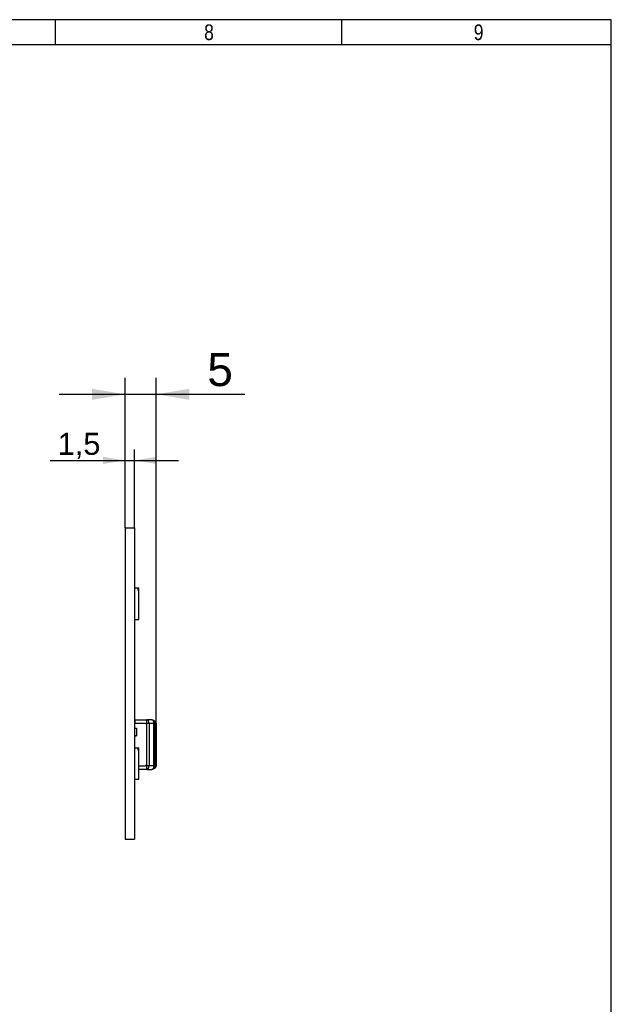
# Model space of a CAD drawing. Header units: millimetres. Extents: x 16 to 406, y 5 to 285.
# Tile 4 of 4: x 312 to 406, y 128 to 285. Entities that reach past the tile are written whole.
import ezdxf
from ezdxf.enums import TextEntityAlignment as Align

# ---------------------------------------------------------------- set-up
doc = ezdxf.new("R2010")
doc.units = ezdxf.units.MM
for name, color, linetype in [('10', 7, 'Continuous'), ('Default', 7, 'Continuous'), ('RECLED_224X50MM_', 7, 'Continuous')]:
    doc.layers.add(name, color=color, linetype=linetype)
doc.styles.add('SEACAD_Arial', font='arial.ttf')
doc.dimstyles.new('ISO', dxfattribs={"dimtxt": 3.5, "dimasz": 3.5, "dimexe": 1.75, "dimexo": 0, "dimgap": 0.875, "dimtad": 1, "dimtxsty": 'SEACAD_Arial', "dimblk1": '_SE_FILLED', "dimblk2": '_SE_FILLED', "dimsah": 1, "dimcen": 1.75, "dimadec": 0, "dimazin": 0, "dimtfac": 0.5, "dimtdec": 3, "dimtmove": 0, "dimatfit": 3, "dimfxl": 1, "dimarcsym": 0})

# ---------------------------------------------------------------- blocks, each defined once
blk = doc.blocks.new('SE1')
at = {"layer": 'RECLED_224X50MM_', "color": 7, "linetype": 'Continuous'}
for p, q in [((328.31, 203.82), (329.81, 203.82)), ((328.31, 203.82), (328.31, 154.32)), ((329.81, 203.82), (329.81, 154.32)), ((329.81, 194.27), (330.42, 194.27)), ((330.42, 194.27), (330.52, 194.27)), ((330.42, 193.87), (330.42, 194.27)), ((330.52, 193.87), (330.52, 194.27)), ((330.52, 193.87), (330.42, 193.87)), ((330.52, 189.27), (330.52, 193.87)), ((329.81, 189.27), (330.52, 189.27)), ((329.85, 172.57), (329.81, 172.57)), ((329.86, 172.57), (329.85, 172.57)), ((329.85, 172.57), (329.86, 172.57)), ((329.86, 173.32), (331.77, 173.3)), ((329.86, 173.32), (329.86, 172.72)), ((329.86, 171.89), (329.86, 172.72)), ((331.58, 172.72), (329.86, 172.72)), ((331.58, 172.7), (331.58, 172.72)), ((331.58, 172.7), (331.77, 172.7)), ((332.57, 173.3), (331.77, 173.3)), ((332.15, 172.7), (331.77, 172.7)), ((331.77, 166.04), (331.77, 172.7)), ((332.89, 172.7), (332.15, 172.7)), ((332.15, 172.7), (332.15, 166.04)), ((332.6, 173.29), (332.59, 173.29)), ((332.96, 172.7), (332.89, 172.7)), ((332.89, 166.04), (332.89, 172.7)), ((332.96, 172.7), (332.96, 173.03)), ((332.96, 172.7), (332.96, 166.04)), ((333.16, 165.88), (333.16, 172.86)), ((333.26, 172.78), (333.26, 165.95)), ((329.81, 171.84), (329.91, 171.94)), ((329.91, 170.79), (329.81, 170.89)), ((329.86, 168.87), (329.86, 170.84)), ((329.91, 171.94), (329.96, 171.99)), ((330.11, 171.94), (329.91, 171.94)), ((329.96, 170.74), (329.91, 170.79)), ((329.91, 170.79), (330.11, 170.79)), ((329.96, 171.99), (330.11, 171.99)), ((330.11, 170.74), (329.96, 170.74)), ((330.11, 171.94), (330.11, 171.99)), ((330.11, 171.94), (330.11, 170.79)), ((330.11, 170.74), (330.11, 170.79)), ((329.81, 170.17), (329.85, 170.17)), ((329.86, 170.17), (329.85, 170.17)), ((329.86, 170.17), (329.85, 170.17)), ((329.81, 168.87), (330.42, 168.87)), ((330.42, 168.87), (330.52, 168.87)), ((330.42, 168.47), (330.42, 168.87)), ((330.52, 168.47), (330.42, 168.47)), ((330.52, 168.47), (330.52, 168.87)), ((330.52, 163.87), (330.52, 168.47)), ((330.52, 166.02), (331.58, 166.02)), ((331.77, 166.04), (331.58, 166.03)), ((331.58, 166.02), (331.58, 166.03)), ((331.77, 166.04), (332.15, 166.04)), ((332.15, 166.04), (332.89, 166.04)), ((332.89, 166.04), (332.96, 166.04)), ((332.96, 165.71), (332.96, 166.04)), ((331.77, 165.44), (330.52, 165.42)), ((331.77, 165.44), (332.57, 165.44)), ((332.59, 165.45), (332.6, 165.45)), ((329.81, 163.87), (330.52, 163.87)), ((328.31, 154.32), (329.81, 154.32))]:
    blk.add_line(p, q, dxfattribs=at)
for centre, radius, start, end in [((332.41, 172.5), 0.806, 58.2743, 78.7569), ((332.36, 172.22), 1.1, 76.0815, 76.8467), ((332.52, 172.93), 0.373, 71.5464, 74.0096), ((332.36, 172.22), 1.1, 63.5587, 75.8915), ((331.01, 172.74), 1.88, 358.7673, 13.9784), ((332.36, 172.22), 1.1, 45.6085, 63.6117), ((332.76, 173.03), 0.2, 0, 63.6124), ((332.52, 172.2), 0.919, 45.771, 60.9204), ((333.01, 172.91), 0.154, 341.8539, 37.917), ((332.36, 172.22), 1.1, 38.2885, 44.835), ((332.48, 171.83), 1.24, 50.6917, 56.7499), ((332.36, 172.22), 1.11, 38.9636, 39.2481), ((333.06, 172.78), 0.201, 30.1153, 38.7905), ((333.19, 172.85), 0.0588, 5.7171, 34.821), ((333.08, 172.79), 0.179, 357.7671, 26.4584), ((331.22, 165.97), 1.67, 345.1918, 2.32), ((332.53, 166.52), 0.897, 298.8899, 314.418), ((332.51, 166.86), 1.18, 303.0671, 309.4522), ((333.06, 165.95), 0.2, 321.0584, 359.9999), ((332.57, 165.64), 0.2, 270.4996, 283.1538), ((332.5, 165.93), 0.493, 284.0755, 287.9466), ((332.36, 166.52), 1.1, 284.1166, 296.5013), ((332.76, 165.71), 0.2, 296.3877, 0.0048), ((332.4, 166.48), 1.05, 297.1581, 314.655), ((332.37, 166.51), 1.08, 319.8665, 321.204)]:
    blk.add_arc(centre, radius, start, end, dxfattribs=at)
for centre, major_axis, ratio, start_param, end_param in [((331.76, 172.7), (-0.005, -0.6), 0.008726, 1.570872, 3.1416), ((331.76, 172.7), (0.005, 0.6), 0.642773, 4.717324, 6.283185), ((332.76, 173.03), (-0.2, 0), 0.887529, 3.141538, 4.336759), ((331.76, 166.04), (-0.005, 0.6), 0.642773, 3.141571, 4.707452), ((331.76, 166.04), (-0.005, 0.6), 0.008726, 3.141566, 4.712313), ((332.76, 165.71), (0.2, 0), 0.887457, 5.221928, 6.283052)]:
    blk.add_ellipse(centre, major_axis=major_axis, ratio=ratio, start_param=start_param, end_param=end_param, dxfattribs=at)
for points, degree in [([(332.57, 173.3), (332.58, 173.3), (332.6, 173.29), (332.61, 173.29)], 3), ([(332.86, 165.56), (332.85, 165.55), (332.84, 165.55)], 2)]:
    blk.add_open_spline(points, degree=degree, dxfattribs=at)
for points, knots in [([(332.85, 173.2), (332.85, 173.2), (332.85, 173.2), (332.84, 173.19), (332.84, 173.19)], [0, 0, 0, 0, 0.490273, 1, 1, 1, 1]), ([(333.14, 165.74), (333.15, 165.76), (333.17, 165.78), (333.2, 165.81), (333.23, 165.85), (333.24, 165.89), (333.25, 165.92), (333.25, 165.94), (333.25, 165.95)], [0, 0, 0, 0, 0.208217, 0.404048, 0.597755, 0.747229, 0.90316, 1, 1, 1, 1]), ([(332.57, 165.44), (332.58, 165.44), (332.6, 165.45), (332.69, 165.48), (332.78, 165.52), (332.84, 165.55)], [0, 0, 0, 0, 0.238834, 0.466357, 1, 1, 1, 1]), ([(332.84, 165.55), (332.84, 165.55), (332.84, 165.54), (332.84, 165.54), (332.85, 165.53), (332.85, 165.53), (332.85, 165.53)], [0, 0, 0, 0, 0.211713, 0.474031, 0.694983, 1, 1, 1, 1])]:
    blk.add_open_spline(points, degree=3, knots=knots, dxfattribs=at)
for points, weights in [([(333.16, 165.88), (333.17, 165.83), (333.17, 165.78), (333.14, 165.75)], [1.05939443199, 0.989799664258, 0.981365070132, 1.03409064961]), ([(333.14, 165.75), (333.14, 165.74), (333.14, 165.74), (333.13, 165.73)], [1.03409064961, 1.04136739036, 1.049809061, 1.05941566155])]:
    blk.add_rational_spline(points, weights, degree=3, dxfattribs=at)
blk = doc.blocks.new('DMBLK1')
at = {"layer": 'Default', "linetype": 'Continuous'}
for points in [[(324.81, 215.12), (324.81, 213.96), (328.31, 214.54)], [(333.31, 215.12), (329.81, 214.54), (333.31, 213.96)]]:
    blk.add_hatch(color=7, dxfattribs=at).paths.add_polyline_path(points)
at = {"layer": 'Default', "color": 7, "linetype": 'Continuous'}
for p, q in [((328.31, 203.82), (328.31, 216.29)), ((329.81, 203.82), (329.81, 216.29)), ((316.37, 214.54), (336.81, 214.54))]:
    blk.add_line(p, q, dxfattribs=at)
at = {"layer": 'Default', "color": 7, "linetype": 'Continuous', "style": 'SEACAD_Arial'}
blk.add_text('1,5', height=3.5, dxfattribs=at).set_placement((317.59, 218.92), align=Align.TOP_LEFT)
blk = doc.blocks.new('_SE_FILLED')
at = {"color": 0}
blk.add_line((0, 0), (-1, 0), dxfattribs=at)
blk.add_solid([(0, 0), (-1, -0.1665), (-1, 0.1665), (0, 0)], dxfattribs=at)
blk = doc.blocks.new('DMBLK19')
at = {"layer": 'Default', "linetype": 'Continuous'}
for points in [[(323.06, 225.92), (323.06, 224.17), (328.31, 225.04)], [(338.51, 225.92), (333.26, 225.04), (338.51, 224.17)]]:
    blk.add_hatch(color=7, dxfattribs=at).paths.add_polyline_path(points)
at = {"layer": 'Default', "color": 7, "linetype": 'Continuous'}
for p, q in [((328.31, 203.82), (328.31, 227.67)), ((333.26, 172.78), (333.26, 227.67)), ((317.81, 225.04), (347.34, 225.04))]:
    blk.add_line(p, q, dxfattribs=at)
at = {"layer": 'Default', "color": 7, "linetype": 'Continuous', "style": 'SEACAD_Arial'}
blk.add_text('5', height=5.25, dxfattribs=at).set_placement((341.39, 231.6), align=Align.TOP_LEFT)

msp = doc.modelspace()

# ---------------------------------------------------------------- linework, layer by layer
at = {"layer": '10', "color": 7, "linetype": 'Continuous'}
for p, q in [((317.222, 280.578), (317.222, 284.578)), ((362.777, 280.578), (362.777, 284.578)), ((405.666, 280.578), (19.666, 280.578))]:
    msp.add_line(p, q, dxfattribs=at)
msp.add_lwpolyline([(405.666, 13.577), (405.666, 284.577), (15.666, 284.577), (15.666, 13.577), (405.666, 13.577)], dxfattribs=at)

# ---------------------------------------------------------------- block references
at = {"layer": 'Default'}
msp.add_blockref('SE1', (0, 0), dxfattribs=at)

# ---------------------------------------------------------------- texts
at = {"layer": '10', "char_height": 2.5, "width": 1.52175, "attachment_point": 1, "style": 'SEACAD_Arial'}
for s, insert in [('{\\farial rounded mt|b0||i0||c0|p34;\\C7;\\H2.50000002;\\W0.8;8}', (340.888, 283.828)), ('{\\farial rounded mt|b0||i0||c0|p34;\\C7;\\H2.50000002;\\W0.8;9}', (383.777, 283.828))]:
    msp.add_mtext(s, dxfattribs=dict(at, insert=insert))

# ---------------------------------------------------------------- dimensions: what is measured, and where the dimension line sits
at = {"layer": 'Default', "color": 7, "linetype": 'Continuous'}
dim = msp.add_linear_dim(base=(333.261805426, 225.041194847), p1=(328.311805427, 203.81880275), p2=(333.261805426, 172.784488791), text='\\A1;<>', dimstyle='ISO', override={"dimtxt": 5.25, "dimasz": 5.25, "dimexe": 2.625, "dimgap": 1.3125, "dimdec": 1, "dimcen": 2.625}, dxfattribs=at)
dim.commit()
dim.dimension.update_dxf_attribs({"geometry": 'DMBLK19', "text_midpoint": (339.555210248, 225.041194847), "dimtype": 160})
dim = msp.add_linear_dim(base=(328.312, 214.541), p1=(328.312, 203.819), p2=(329.812, 203.819), angle=0, text='\\A1;<>', dimstyle='ISO', dxfattribs=at)
dim.commit()
dim.dimension.update_dxf_attribs({"geometry": 'DMBLK1', "text_midpoint": (325.664, 214.541), "dimtype": 161})

doc.saveas('drawing.dxf')
